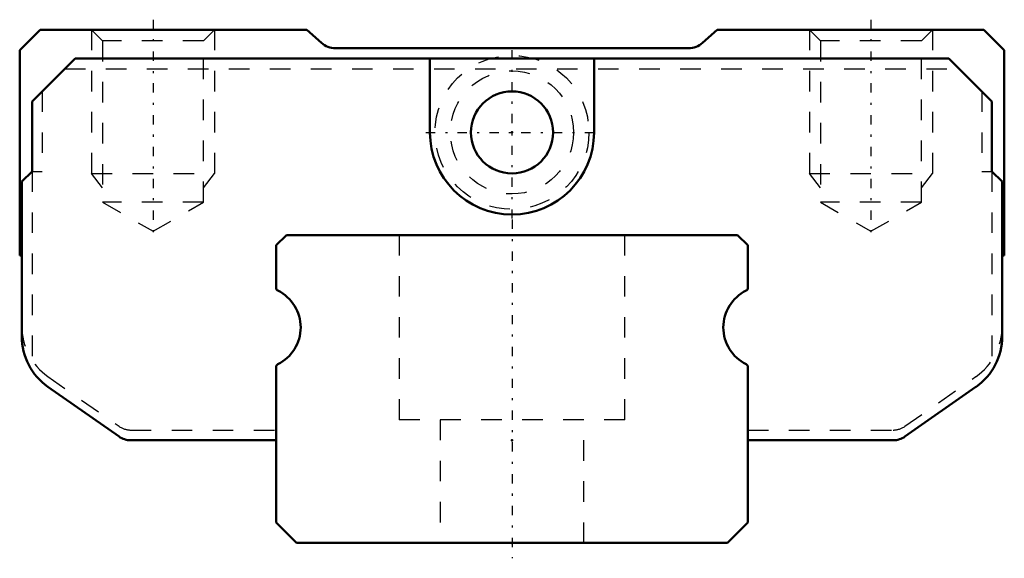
# Model space of a CAD drawing. Header units: millimetres. Extents: x -24 to 24, y -0.8 to 25.5.
import ezdxf

# ---------------------------------------------------------------- set-up
doc = ezdxf.new("R2010")
doc.units = ezdxf.units.MM
doc.linetypes.add('Center', pattern=[1.5, 0.45, -0.5, 0.05, -0.5])
doc.linetypes.add('Dashed', pattern=[2, 1, -1])
for name, color, linetype, lineweight in [('2d ConnectionPoints', 7, 'Continuous', 50), ('AM_0', 7, 'Continuous', 50), ('AM_5', 3, 'Continuous', 25), ('AM_7', 7, 'Center', 25), ('AM_9', 6, 'Dashed', 25)]:
    doc.layers.add(name, color=color, linetype=linetype, lineweight=lineweight)

# ---------------------------------------------------------------- blocks, each defined once
blk = doc.blocks.new('1_PB1021B_SRS_Grease_Nipple_Joint_0_in_SRS25GMSS220LMG200PB1021B00001_2')
at = {"layer": 'AM_9'}
for radius in [3.75, 3]:
    blk.add_circle((0, 20), radius, dxfattribs=at)
blk = doc.blocks.new('2_SRS25GMSSPB1021B1_Slider_0_in_SRS25GMSS220LMG200PB1021B00001_2')
at = {"layer": 'AM_0'}
for p, q in [((-23, 25), (-24, 24)), ((-10, 25), (-23, 25)), ((-9.285, 24.357), (-10, 25)), ((10, 25), (9.285, 24.357)), ((23, 25), (10, 25)), ((24, 24), (23, 25)), ((-24, 24), (-24, 14)), ((8.616, 24.1), (-8.616, 24.1)), ((24, 14), (24, 24)), ((-21.3, 23.6), (-23.4, 21.5)), ((21.3, 23.6), (-21.3, 23.6)), ((-4, 23.6), (-4, 20)), ((4, 20), (4, 23.6)), ((23.4, 21.5), (21.3, 23.6)), ((-23.4, 21.5), (-23.4, 18.1)), ((23.4, 18.1), (23.4, 21.5)), ((-23.4, 18.1), (-23.9, 17.6)), ((23.9, 17.6), (23.4, 18.1)), ((-23.9, 17.6), (-23.9, 10.062)), ((23.9, 10.062), (23.9, 17.6)), ((-24, 14), (-23.9, 14)), ((23.9, 14), (24, 14)), ((-22.62, 7.604), (-19.158, 5.181)), ((19.158, 5.181), (22.62, 7.604)), ((-18.585, 5), (-11.5, 5)), ((11.5, 5), (18.585, 5))]:
    blk.add_line(p, q, dxfattribs=at)
blk.add_circle((0, 20), 2, dxfattribs=at)
for centre, radius, start, end in [((-8.616, 25.1), 1, 228.0128, 270), ((8.616, 25.1), 1, 270, 311.9872), ((0, 20), 4, 180, 0), ((-20.9, 10.062), 3, 180, 235.008), ((20.9, 10.062), 3, 304.992, 360), ((-18.585, 6), 1, 235.008, 270), ((18.585, 6), 1, 270, 304.992)]:
    blk.add_arc(centre, radius, start, end, dxfattribs=at)
at = {"layer": 'AM_5', "linetype": 'Dashed'}
for p, q in [((-20.5, 25), (-20.5, 18)), ((-14.5, 25), (-14.5, 18)), ((14.5, 25), (14.5, 18)), ((20.5, 25), (20.5, 18)), ((-19.959, 17.3), (-20.5, 18)), ((-20.5, 18), (-14.5, 18)), ((-15.041, 17.3), (-14.5, 18)), ((15.042, 17.3), (14.5, 18)), ((14.5, 18), (20.5, 18)), ((19.959, 17.3), (20.5, 18))]:
    blk.add_line(p, q, dxfattribs=at)
at = {"layer": 'AM_7'}
for p, q in [((-17.5, 25.491), (-17.5, 14.69)), ((17.5, 25.491), (17.5, 14.69)), ((0, 15.8), (0, 24.2)), ((-4.2, 20), (4.2, 20))]:
    blk.add_line(p, q, dxfattribs=at)
at = {"layer": 'AM_9'}
for p, q in [((-20.5, 25), (-19.959, 24.459)), ((-15.041, 24.459), (-14.5, 25)), ((14.5, 25), (15.042, 24.459)), ((19.959, 24.459), (20.5, 25)), ((-19.959, 24.459), (-19.959, 16.6)), ((-15.041, 24.459), (-19.959, 24.459)), ((-15.041, 16.6), (-15.041, 24.459)), ((15.042, 24.459), (15.042, 16.6)), ((19.959, 24.459), (15.042, 24.459)), ((19.959, 16.6), (19.959, 24.459)), ((-21.8, 23.1), (21.8, 23.1)), ((-22.9, 22), (-22.9, 18.1)), ((22.9, 22), (22.9, 18.1)), ((-23.4, 18.1), (-23.4, 8.404)), ((-23.4, 18.1), (-22.9, 18.1)), ((22.9, 18.1), (23.4, 18.1)), ((23.4, 18.1), (23.4, 8.404)), ((-19.959, 16.6), (-17.5, 15.181)), ((-15.041, 16.6), (-19.959, 16.6)), ((-17.5, 15.181), (-15.041, 16.6)), ((19.959, 16.6), (15.042, 16.6)), ((15.042, 16.6), (17.5, 15.181)), ((17.5, 15.181), (19.959, 16.6)), ((-22.62, 8.104), (-19.158, 5.681)), ((19.158, 5.681), (22.62, 8.104)), ((-18.585, 5.5), (-11.5, 5.5)), ((11.5, 5.5), (18.585, 5.5))]:
    blk.add_line(p, q, dxfattribs=at)
for centre, radius, start, end in [((-20.9, 10.562), 3, 180, 235.008), ((20.9, 10.562), 3, 304.992, 360), ((-18.585, 6.5), 1, 235.008, 270), ((18.585, 6.5), 1, 270, 304.992)]:
    blk.add_arc(centre, radius, start, end, dxfattribs=at)
blk = doc.blocks.new('3_SRS25GM22020_Track_0_in_SRS25GMSS220LMG200PB1021B00001_2')
at = {"layer": 'AM_0'}
for p, q in [((-11, 15), (-11.5, 14.5)), ((11, 15), (-11, 15)), ((11.5, 14.5), (11, 15)), ((-11.5, 14.5), (-11.5, 12.429)), ((11.5, 12.429), (11.5, 14.5)), ((-11.5, 8.571), (-11.5, 1)), ((11.5, 1), (11.5, 8.571)), ((-11.5, 1), (-10.5, 0)), ((10.5, 0), (11.5, 1)), ((-10.5, 0), (10.5, 0))]:
    blk.add_line(p, q, dxfattribs=at)
for centre, radius, start, end in [((-11.35, 12.429), 0.15, 180, 243.7774), ((-12.3, 10.5), 2, 296.2226, 63.7774), ((12.3, 10.5), 2, 116.2226, 243.7774), ((11.35, 12.429), 0.15, 296.2226, 0), ((-11.35, 8.571), 0.15, 116.2226, 180), ((11.35, 8.571), 0.15, 360, 63.7774)]:
    blk.add_arc(centre, radius, start, end, dxfattribs=at)
at = {"layer": 'AM_7'}
blk.add_line((0, 15.75), (0, -0.75), dxfattribs=at)
at = {"layer": 'AM_9'}
for p, q in [((-5.5, 15), (-5.5, 6)), ((5.5, 6), (5.5, 15)), ((5.5, 6), (-5.5, 6)), ((-3.5, 6), (-3.5, 0)), ((3.5, 0), (3.5, 6))]:
    blk.add_line(p, q, dxfattribs=at)

msp = doc.modelspace()

# ---------------------------------------------------------------- linework, layer by layer
at = {"layer": '2d ConnectionPoints'}
for p in [(0, 20), (0, 20), (0, 5), (0, 5), (0, 0), (0, 0)]:
    msp.add_point(p, dxfattribs=at)

# ---------------------------------------------------------------- block references
for name in ['2_SRS25GMSSPB1021B1_Slider_0_in_SRS25GMSS220LMG200PB1021B00001_2', '1_PB1021B_SRS_Grease_Nipple_Joint_0_in_SRS25GMSS220LMG200PB1021B00001_2', '3_SRS25GM22020_Track_0_in_SRS25GMSS220LMG200PB1021B00001_2']:
    msp.add_blockref(name, (0, 0))

doc.saveas('drawing.dxf')
